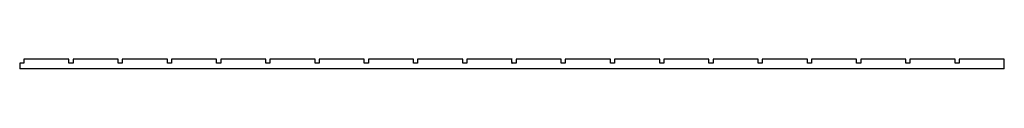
# Model space of a CAD drawing. Header units: millimetres. Extents: x 3400 to 4600, y -13044 to -13032.
import ezdxf

# ---------------------------------------------------------------- set-up
doc = ezdxf.new("R2010")
doc.units = ezdxf.units.MM
doc.layers.add('Default', color=7, linetype='Continuous', true_color=0x000000)

msp = doc.modelspace()

# ---------------------------------------------------------------- linework, layer by layer
at = {"layer": 'Default'}
for points in [[(3400, -13037.4, 2700), (3400, -13037.4)], [(3400, -13037.4), (3400, -13044.4)], [(3400, -13037.4, 2700), (3400, -13044.4, 2700)], [(3404, -13037.4), (3400, -13037.4)], [(3404, -13037.4, 2700), (3400, -13037.4, 2700)], [(3405, -13037.4), (3404, -13037.4)], [(3405, -13037.4, 2700), (3404, -13037.4, 2700)], [(3460, -13032.4), (3405, -13032.4)], [(3460, -13032.4, 2700), (3405, -13032.4, 2700)], [(3405, -13032.4, 2700), (3405, -13032.4)], [(3405, -13032.4, 2700), (3405, -13037.4, 2700)], [(3405, -13032.4), (3405, -13037.4)], [(3405, -13037.4, 2700), (3405, -13037.4)], [(3460, -13037.4), (3460, -13032.4)], [(3460, -13032.4, 2700), (3460, -13032.4)], [(3460, -13037.4, 2700), (3460, -13032.4, 2700)], [(3460, -13037.4, 2700), (3460, -13037.4)], [(3464, -13037.4), (3460, -13037.4)], [(3464, -13037.4, 2700), (3460, -13037.4, 2700)], [(3465, -13037.4), (3464, -13037.4)], [(3465, -13037.4, 2700), (3464, -13037.4, 2700)], [(3520, -13032.4), (3465, -13032.4)], [(3520, -13032.4, 2700), (3465, -13032.4, 2700)], [(3465, -13032.4, 2700), (3465, -13032.4)], [(3465, -13032.4, 2700), (3465, -13037.4, 2700)], [(3465, -13032.4), (3465, -13037.4)], [(3465, -13037.4, 2700), (3465, -13037.4)], [(3520, -13037.4), (3520, -13032.4)], [(3520, -13032.4, 2700), (3520, -13032.4)], [(3520, -13037.4, 2700), (3520, -13032.4, 2700)], [(3520, -13037.4, 2700), (3520, -13037.4)], [(3524, -13037.4), (3520, -13037.4)], [(3524, -13037.4, 2700), (3520, -13037.4, 2700)], [(3525, -13037.4), (3524, -13037.4)], [(3525, -13037.4, 2700), (3524, -13037.4, 2700)], [(3580, -13032.4), (3525, -13032.4)], [(3580, -13032.4, 2700), (3525, -13032.4, 2700)], [(3525, -13032.4, 2700), (3525, -13032.4)], [(3525, -13032.4, 2700), (3525, -13037.4, 2700)], [(3525, -13032.4), (3525, -13037.4)], [(3525, -13037.4, 2700), (3525, -13037.4)], [(3580, -13037.4), (3580, -13032.4)], [(3580, -13032.4, 2700), (3580, -13032.4)], [(3580, -13037.4, 2700), (3580, -13032.4, 2700)], [(3580, -13037.4, 2700), (3580, -13037.4)], [(3584, -13037.4), (3580, -13037.4)], [(3584, -13037.4, 2700), (3580, -13037.4, 2700)], [(3585, -13037.4), (3584, -13037.4)], [(3585, -13037.4, 2700), (3584, -13037.4, 2700)], [(3640, -13032.4), (3585, -13032.4)], [(3640, -13032.4, 2700), (3585, -13032.4, 2700)], [(3585, -13032.4, 2700), (3585, -13032.4)], [(3585, -13032.4, 2700), (3585, -13037.4, 2700)], [(3585, -13032.4), (3585, -13037.4)], [(3585, -13037.4, 2700), (3585, -13037.4)], [(3640, -13037.4), (3640, -13032.4)], [(3640, -13032.4, 2700), (3640, -13032.4)], [(3640, -13037.4, 2700), (3640, -13032.4, 2700)], [(3640, -13037.4, 2700), (3640, -13037.4)], [(3644, -13037.4), (3640, -13037.4)], [(3644, -13037.4, 2700), (3640, -13037.4, 2700)], [(3645, -13037.4), (3644, -13037.4)], [(3645, -13037.4, 2700), (3644, -13037.4, 2700)], [(3700, -13032.4), (3645, -13032.4)], [(3700, -13032.4, 2700), (3645, -13032.4, 2700)], [(3645, -13032.4, 2700), (3645, -13032.4)], [(3645, -13032.4, 2700), (3645, -13037.4, 2700)], [(3645, -13032.4), (3645, -13037.4)], [(3645, -13037.4, 2700), (3645, -13037.4)], [(3700, -13037.4), (3700, -13032.4)], [(3700, -13032.4, 2700), (3700, -13032.4)], [(3700, -13037.4, 2700), (3700, -13032.4, 2700)], [(3700, -13037.4, 2700), (3700, -13037.4)], [(3704, -13037.4), (3700, -13037.4)], [(3704, -13037.4, 2700), (3700, -13037.4, 2700)], [(3705, -13037.4), (3704, -13037.4)], [(3705, -13037.4, 2700), (3704, -13037.4, 2700)], [(3760, -13032.4), (3705, -13032.4)], [(3760, -13032.4, 2700), (3705, -13032.4, 2700)], [(3705, -13032.4, 2700), (3705, -13032.4)], [(3705, -13032.4, 2700), (3705, -13037.4, 2700)], [(3705, -13032.4), (3705, -13037.4)], [(3705, -13037.4, 2700), (3705, -13037.4)], [(3760, -13037.4), (3760, -13032.4)], [(3760, -13032.4, 2700), (3760, -13032.4)], [(3760, -13037.4, 2700), (3760, -13032.4, 2700)], [(3760, -13037.4, 2700), (3760, -13037.4)], [(3764, -13037.4), (3760, -13037.4)], [(3764, -13037.4, 2700), (3760, -13037.4, 2700)], [(3765, -13037.4), (3764, -13037.4)], [(3765, -13037.4, 2700), (3764, -13037.4, 2700)], [(3820, -13032.4), (3765, -13032.4)], [(3820, -13032.4, 2700), (3765, -13032.4, 2700)], [(3765, -13032.4, 2700), (3765, -13032.4)], [(3765, -13032.4, 2700), (3765, -13037.4, 2700)], [(3765, -13032.4), (3765, -13037.4)], [(3765, -13037.4, 2700), (3765, -13037.4)], [(3820, -13037.4), (3820, -13032.4)], [(3820, -13032.4, 2700), (3820, -13032.4)], [(3820, -13037.4, 2700), (3820, -13032.4, 2700)], [(3820, -13037.4, 2700), (3820, -13037.4)], [(3824, -13037.4), (3820, -13037.4)], [(3824, -13037.4, 2700), (3820, -13037.4, 2700)], [(3825, -13037.4), (3824, -13037.4)], [(3825, -13037.4, 2700), (3824, -13037.4, 2700)], [(3880, -13032.4), (3825, -13032.4)], [(3880, -13032.4, 2700), (3825, -13032.4, 2700)], [(3825, -13032.4, 2700), (3825, -13032.4)], [(3825, -13032.4, 2700), (3825, -13037.4, 2700)], [(3825, -13032.4), (3825, -13037.4)], [(3825, -13037.4, 2700), (3825, -13037.4)], [(3880, -13037.4), (3880, -13032.4)], [(3880, -13032.4, 2700), (3880, -13032.4)], [(3880, -13037.4, 2700), (3880, -13032.4, 2700)], [(3880, -13037.4, 2700), (3880, -13037.4)], [(3884, -13037.4), (3880, -13037.4)], [(3884, -13037.4, 2700), (3880, -13037.4, 2700)], [(3885, -13037.4), (3884, -13037.4)], [(3885, -13037.4, 2700), (3884, -13037.4, 2700)], [(3940, -13032.4), (3885, -13032.4)], [(3940, -13032.4, 2700), (3885, -13032.4, 2700)], [(3885, -13032.4, 2700), (3885, -13032.4)], [(3885, -13032.4, 2700), (3885, -13037.4, 2700)], [(3885, -13032.4), (3885, -13037.4)], [(3885, -13037.4, 2700), (3885, -13037.4)], [(3940, -13037.4), (3940, -13032.4)], [(3940, -13032.4, 2700), (3940, -13032.4)], [(3940, -13037.4, 2700), (3940, -13032.4, 2700)], [(3940, -13037.4, 2700), (3940, -13037.4)], [(3944, -13037.4), (3940, -13037.4)], [(3944, -13037.4, 2700), (3940, -13037.4, 2700)], [(3945, -13037.4), (3944, -13037.4)], [(3945, -13037.4, 2700), (3944, -13037.4, 2700)], [(4000, -13032.4), (3945, -13032.4)], [(4000, -13032.4, 2700), (3945, -13032.4, 2700)], [(3945, -13032.4, 2700), (3945, -13032.4)], [(3945, -13032.4, 2700), (3945, -13037.4, 2700)], [(3945, -13032.4), (3945, -13037.4)], [(3945, -13037.4, 2700), (3945, -13037.4)], [(4000, -13037.4), (4000, -13032.4)], [(4000, -13032.4, 2700), (4000, -13032.4)], [(4000, -13037.4, 2700), (4000, -13032.4, 2700)], [(4000, -13037.4, 2700), (4000, -13037.4)], [(4004, -13037.4), (4000, -13037.4)], [(4004, -13037.4, 2700), (4000, -13037.4, 2700)], [(4005, -13037.4), (4004, -13037.4)], [(4005, -13037.4, 2700), (4004, -13037.4, 2700)], [(4060, -13032.4), (4005, -13032.4)], [(4060, -13032.4, 2700), (4005, -13032.4, 2700)], [(4005, -13032.4, 2700), (4005, -13032.4)], [(4005, -13032.4, 2700), (4005, -13037.4, 2700)], [(4005, -13032.4), (4005, -13037.4)], [(4005, -13037.4, 2700), (4005, -13037.4)], [(4060, -13037.4), (4060, -13032.4)], [(4060, -13032.4, 2700), (4060, -13032.4)], [(4060, -13037.4, 2700), (4060, -13032.4, 2700)], [(4060, -13037.4, 2700), (4060, -13037.4)], [(4064, -13037.4), (4060, -13037.4)], [(4064, -13037.4, 2700), (4060, -13037.4, 2700)], [(4065, -13037.4), (4064, -13037.4)], [(4065, -13037.4, 2700), (4064, -13037.4, 2700)], [(4120, -13032.4), (4065, -13032.4)], [(4120, -13032.4, 2700), (4065, -13032.4, 2700)], [(4065, -13032.4, 2700), (4065, -13032.4)], [(4065, -13032.4, 2700), (4065, -13037.4, 2700)], [(4065, -13032.4), (4065, -13037.4)], [(4065, -13037.4, 2700), (4065, -13037.4)], [(4120, -13037.4), (4120, -13032.4)], [(4120, -13032.4, 2700), (4120, -13032.4)], [(4120, -13037.4, 2700), (4120, -13032.4, 2700)], [(4120, -13037.4, 2700), (4120, -13037.4)], [(4124, -13037.4), (4120, -13037.4)], [(4124, -13037.4, 2700), (4120, -13037.4, 2700)], [(4125, -13037.4), (4124, -13037.4)], [(4125, -13037.4, 2700), (4124, -13037.4, 2700)], [(4180, -13032.4), (4125, -13032.4)], [(4180, -13032.4, 2700), (4125, -13032.4, 2700)], [(4125, -13032.4, 2700), (4125, -13032.4)], [(4125, -13032.4, 2700), (4125, -13037.4, 2700)], [(4125, -13032.4), (4125, -13037.4)], [(4125, -13037.4, 2700), (4125, -13037.4)], [(4180, -13037.4), (4180, -13032.4)], [(4180, -13032.4, 2700), (4180, -13032.4)], [(4180, -13037.4, 2700), (4180, -13032.4, 2700)], [(4180, -13037.4, 2700), (4180, -13037.4)], [(4184, -13037.4), (4180, -13037.4)], [(4184, -13037.4, 2700), (4180, -13037.4, 2700)], [(4185, -13037.4), (4184, -13037.4)], [(4185, -13037.4, 2700), (4184, -13037.4, 2700)], [(4240, -13032.4), (4185, -13032.4)], [(4240, -13032.4, 2700), (4185, -13032.4, 2700)], [(4185, -13032.4, 2700), (4185, -13032.4)], [(4185, -13032.4, 2700), (4185, -13037.4, 2700)], [(4185, -13032.4), (4185, -13037.4)], [(4185, -13037.4, 2700), (4185, -13037.4)], [(4240, -13037.4), (4240, -13032.4)], [(4240, -13032.4, 2700), (4240, -13032.4)], [(4240, -13037.4, 2700), (4240, -13032.4, 2700)], [(4240, -13037.4, 2700), (4240, -13037.4)], [(4244, -13037.4), (4240, -13037.4)], [(4244, -13037.4, 2700), (4240, -13037.4, 2700)], [(4245, -13037.4), (4244, -13037.4)], [(4245, -13037.4, 2700), (4244, -13037.4, 2700)], [(4300, -13032.4), (4245, -13032.4)], [(4300, -13032.4, 2700), (4245, -13032.4, 2700)], [(4245, -13032.4, 2700), (4245, -13032.4)], [(4245, -13032.4, 2700), (4245, -13037.4, 2700)], [(4245, -13032.4), (4245, -13037.4)], [(4245, -13037.4, 2700), (4245, -13037.4)], [(4300, -13037.4), (4300, -13032.4)], [(4300, -13032.4, 2700), (4300, -13032.4)], [(4300, -13037.4, 2700), (4300, -13032.4, 2700)], [(4300, -13037.4, 2700), (4300, -13037.4)], [(4304, -13037.4), (4300, -13037.4)], [(4304, -13037.4, 2700), (4300, -13037.4, 2700)], [(4305, -13037.4), (4304, -13037.4)], [(4305, -13037.4, 2700), (4304, -13037.4, 2700)], [(4360, -13032.4), (4305, -13032.4)], [(4360, -13032.4, 2700), (4305, -13032.4, 2700)], [(4305, -13032.4, 2700), (4305, -13032.4)], [(4305, -13032.4, 2700), (4305, -13037.4, 2700)], [(4305, -13032.4), (4305, -13037.4)], [(4305, -13037.4, 2700), (4305, -13037.4)], [(4360, -13037.4), (4360, -13032.4)], [(4360, -13032.4, 2700), (4360, -13032.4)], [(4360, -13037.4, 2700), (4360, -13032.4, 2700)], [(4360, -13037.4, 2700), (4360, -13037.4)], [(4364, -13037.4), (4360, -13037.4)], [(4364, -13037.4, 2700), (4360, -13037.4, 2700)], [(4365, -13037.4), (4364, -13037.4)], [(4365, -13037.4, 2700), (4364, -13037.4, 2700)], [(4420, -13032.4), (4365, -13032.4)], [(4420, -13032.4, 2700), (4365, -13032.4, 2700)], [(4365, -13032.4, 2700), (4365, -13032.4)], [(4365, -13032.4, 2700), (4365, -13037.4, 2700)], [(4365, -13032.4), (4365, -13037.4)], [(4365, -13037.4, 2700), (4365, -13037.4)], [(4420, -13037.4), (4420, -13032.4)], [(4420, -13032.4, 2700), (4420, -13032.4)], [(4420, -13037.4, 2700), (4420, -13032.4, 2700)], [(4420, -13037.4, 2700), (4420, -13037.4)], [(4424, -13037.4), (4420, -13037.4)], [(4424, -13037.4, 2700), (4420, -13037.4, 2700)], [(4425, -13037.4), (4424, -13037.4)], [(4425, -13037.4, 2700), (4424, -13037.4, 2700)], [(4480, -13032.4), (4425, -13032.4)], [(4480, -13032.4, 2700), (4425, -13032.4, 2700)], [(4425, -13032.4, 2700), (4425, -13032.4)], [(4425, -13032.4, 2700), (4425, -13037.4, 2700)], [(4425, -13032.4), (4425, -13037.4)], [(4425, -13037.4, 2700), (4425, -13037.4)], [(4480, -13037.4), (4480, -13032.4)], [(4480, -13032.4, 2700), (4480, -13032.4)], [(4480, -13037.4, 2700), (4480, -13032.4, 2700)], [(4480, -13037.4, 2700), (4480, -13037.4)], [(4484, -13037.4), (4480, -13037.4)], [(4484, -13037.4, 2700), (4480, -13037.4, 2700)], [(4485, -13037.4), (4484, -13037.4)], [(4485, -13037.4, 2700), (4484, -13037.4, 2700)], [(4540, -13032.4), (4485, -13032.4)], [(4540, -13032.4, 2700), (4485, -13032.4, 2700)], [(4485, -13032.4, 2700), (4485, -13032.4)], [(4485, -13032.4, 2700), (4485, -13037.4, 2700)], [(4485, -13032.4), (4485, -13037.4)], [(4485, -13037.4, 2700), (4485, -13037.4)], [(4540, -13037.4), (4540, -13032.4)], [(4540, -13032.4, 2700), (4540, -13032.4)], [(4540, -13037.4, 2700), (4540, -13032.4, 2700)], [(4540, -13037.4, 2700), (4540, -13037.4)], [(4544, -13037.4), (4540, -13037.4)], [(4544, -13037.4, 2700), (4540, -13037.4, 2700)], [(4545, -13037.4), (4544, -13037.4)], [(4545, -13037.4, 2700), (4544, -13037.4, 2700)], [(4600, -13032.4), (4545, -13032.4)], [(4600, -13032.4, 2700), (4545, -13032.4, 2700)], [(4545, -13032.4, 2700), (4545, -13032.4)], [(4545, -13032.4, 2700), (4545, -13037.4, 2700)], [(4545, -13032.4), (4545, -13037.4)], [(4545, -13037.4, 2700), (4545, -13037.4)], [(4600, -13044.4), (4600, -13032.4)], [(4600, -13032.4), (4600, -13032.4, 2700)], [(4600, -13044.4, 2700), (4600, -13032.4, 2700)], [(4600, -13044.4), (3400, -13044.4)], [(3400, -13044.4, 2700), (3400, -13044.4)], [(4600, -13044.4, 2700), (3400, -13044.4, 2700)], [(4600, -13044.4), (4600, -13044.4, 2700)]]:
    msp.add_open_spline(points, degree=1, dxfattribs=at)

doc.saveas('drawing.dxf')
